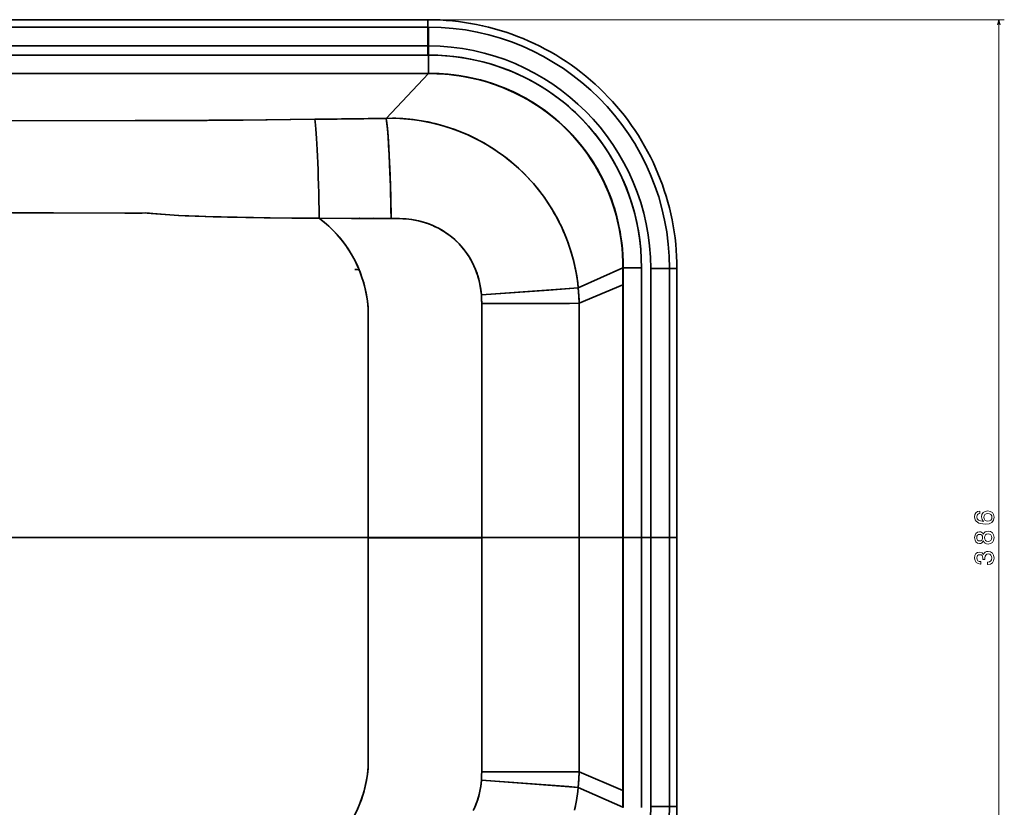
# Model space of a CAD drawing. Extents: x 242 to 1927, y 99 to 1406.
# Tile 5 of 11: x 703 to 1069, y 320 to 613. Entities that reach past the tile are written whole.
import ezdxf

# ---------------------------------------------------------------- set-up
doc = ezdxf.new("R2010")
doc.units = 0

msp = doc.modelspace()

# ---------------------------------------------------------------- linework, layer by layer
at = {"color": 7, "lineweight": 35}
for p, q in [((854.65, 613.35), (694.5, 613.35)), ((694.5, 613.35), (854.65, 613.35)), ((854.65, 610.59), (694.5, 610.59)), ((854.65, 610.59), (694.5, 610.59)), ((854.65, 603.6), (694.5, 603.6)), ((854.65, 603.6), (694.5, 603.59)), ((694.5, 600.17), (854.65, 600.17)), ((854.65, 600.17), (694.5, 600.17)), ((854.9, 593.35), (694.5, 593.35)), ((694.5, 593.35), (854.9, 593.35)), ((854.9, 593.29), (694.5, 593.29)), ((854.9, 593.29), (694.5, 593.29)), ((839.13, 576.6), (854.9, 593.29)), ((854.9, 593.29), (839.13, 576.6)), ((934.17, 520.94), (934.17, 420.5)), ((934.17, 420.5), (934.17, 520.94)), ((937.59, 520.65), (937.59, 420.5)), ((937.59, 420.5), (937.59, 520.65)), ((944.58, 420.5), (944.58, 520.65)), ((944.58, 420.5), (944.58, 520.65)), ((947.35, 520.65), (947.35, 420.5)), ((947.35, 520.65), (947.35, 420.5)), ((927.28, 420.5), (927.28, 514.65)), ((927.28, 420.5), (927.28, 514.65)), ((927.34, 420.5), (927.34, 514.65)), ((927.34, 420.5), (927.34, 514.65)), ((633.95, 420.5), (832.49, 420.51)), ((633.95, 420.5), (832.49, 420.5)), ((832.49, 420.5), (633.95, 420.5)), ((633.95, 420.5), (832.49, 420.48)), ((874.8, 420.52), (832.49, 420.52)), ((874.8, 420.48), (832.49, 420.48)), ((927.28, 420.5), (927.28, 326.35)), ((927.28, 420.5), (927.28, 326.35)), ((927.34, 420.5), (927.34, 326.35)), ((927.34, 420.5), (927.34, 326.35)), ((934.17, 420.5), (934.17, 320.06)), ((934.17, 420.5), (934.17, 320.06)), ((937.59, 420.5), (937.59, 320.35)), ((937.59, 320.35), (937.59, 420.5)), ((944.58, 420.5), (944.58, 320.35)), ((944.58, 320.35), (944.58, 420.5)), ((947.35, 420.5), (947.35, 320.35)), ((947.35, 320.35), (947.35, 420.5))]:
    msp.add_line(p, q, dxfattribs=at)
at = {"color": 7, "lineweight": 35, "ltscale": 0.069099}
for p, q in [((854.65, 613.35), (854.65, 610.59)), ((854.65, 613.35), (854.65, 610.59)), ((947.35, 520.65), (944.58, 520.65)), ((947.35, 320.35), (944.58, 320.35))]:
    msp.add_line(p, q, dxfattribs=at)
at = {"color": 7, "lineweight": 13}
for p, q in [((856.66, 613.35), (1069.18, 613.35)), ((1067.18, 227.65), (1067.18, 613.35))]:
    msp.add_line(p, q, dxfattribs=at)
at = {"color": 7, "lineweight": 35, "ltscale": 0.007796}
for p, q in [((854.65, 610.59), (854.96, 610.59)), ((854.96, 610.59), (854.65, 610.59))]:
    msp.add_line(p, q, dxfattribs=at)
at = {"color": 7, "lineweight": 35, "ltscale": 0.174834}
for p, q in [((854.65, 610.59), (854.65, 603.6)), ((854.65, 610.59), (854.65, 603.6)), ((944.58, 520.65), (937.59, 520.65)), ((944.58, 420.5), (937.59, 420.5)), ((944.58, 420.5), (937.59, 420.5)), ((937.59, 420.5), (944.58, 420.5)), ((944.58, 420.5), (937.59, 420.5)), ((944.58, 420.5), (937.59, 420.5)), ((937.59, 420.5), (944.58, 420.5)), ((944.58, 320.35), (937.59, 320.35))]:
    msp.add_line(p, q, dxfattribs=at)
at = {"color": 7, "lineweight": 35, "ltscale": 0.174833}
msp.add_line((854.96, 610.59), (854.94, 603.59), dxfattribs=at)
msp.add_line((854.96, 610.59), (854.94, 603.59), dxfattribs=at)
at = {"color": 7, "lineweight": 35, "ltscale": 0.00719}
for q in [(854.65, 603.6), (854.65, 603.59)]:
    msp.add_line((854.94, 603.59), q, dxfattribs=at)
at = {"color": 7, "lineweight": 35, "ltscale": 0.085612}
for p, q in [((854.65, 600.17), (854.65, 603.6)), ((854.65, 603.6), (854.65, 600.17)), ((934.17, 420.5), (937.59, 420.5)), ((937.59, 420.5), (934.17, 420.5)), ((934.17, 420.5), (937.59, 420.5)), ((937.59, 420.5), (934.17, 420.5)), ((937.59, 420.5), (934.17, 420.5)), ((937.59, 420.5), (934.17, 420.5))]:
    msp.add_line(p, q, dxfattribs=at)
at = {"color": 7, "lineweight": 35, "ltscale": 0.085596}
for p, q in [((854.94, 603.59), (854.94, 600.17)), ((854.94, 600.17), (854.94, 603.59))]:
    msp.add_line(p, q, dxfattribs=at)
at = {"color": 7, "lineweight": 35, "ltscale": 0.007191}
for p, q in [((854.65, 600.17), (854.94, 600.17)), ((854.94, 600.17), (854.65, 600.17))]:
    msp.add_line(p, q, dxfattribs=at)
at = {"color": 7, "lineweight": 35, "ltscale": 0.170602}
msp.add_line((854.94, 600.17), (854.94, 593.35), dxfattribs=at)
at = {"color": 7, "lineweight": 35, "ltscale": 0.170599}
msp.add_line((854.94, 593.35), (854.94, 600.17), dxfattribs=at)
at = {"color": 7, "lineweight": 35, "ltscale": 0.001473}
for p, q in [((854.9, 593.29), (854.9, 593.35)), ((854.9, 593.35), (854.9, 593.29))]:
    msp.add_line(p, q, dxfattribs=at)
at = {"color": 7, "lineweight": 35, "ltscale": 0.000972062}
for p, q in [((854.94, 593.35), (854.9, 593.35)), ((854.9, 593.35), (854.94, 593.35))]:
    msp.add_line(p, q, dxfattribs=at)
at = {"color": 7, "lineweight": 35, "ltscale": 0.001128}
msp.add_line((854.95, 593.29), (854.9, 593.29), dxfattribs=at)
at = {"color": 7, "lineweight": 35, "ltscale": 0.000564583}
msp.add_line((854.95, 593.29), (854.92, 593.29), dxfattribs=at)
at = {"color": 7, "lineweight": 35, "ltscale": 0.001504}
msp.add_line((854.94, 593.35), (854.95, 593.29), dxfattribs=at)
at = {"color": 7, "lineweight": 35, "ltscale": 0.001497}
msp.add_line((854.95, 593.29), (854.94, 593.35), dxfattribs=at)
at = {"color": 7, "lineweight": 35, "ltscale": 0.007962}
msp.add_line((829.48, 539.38), (829.16, 539.39), dxfattribs=at)
at = {"color": 7, "lineweight": 35, "ltscale": 0.008281}
msp.add_line((829.17, 539.39), (829.5, 539.38), dxfattribs=at)
at = {"color": 7, "lineweight": 35, "ltscale": 0.013509}
msp.add_line((834.47, 539.41), (835, 539.33), dxfattribs=at)
at = {"color": 7, "lineweight": 35, "ltscale": 0.01357}
msp.add_line((835.01, 539.33), (834.47, 539.41), dxfattribs=at)
at = {"color": 7, "lineweight": 35, "ltscale": 0.005871}
msp.add_line((836.28, 539.37), (836.51, 539.32), dxfattribs=at)
at = {"color": 7, "lineweight": 35, "ltscale": 0.006038}
msp.add_line((836.52, 539.32), (836.28, 539.37), dxfattribs=at)
at = {"color": 7, "lineweight": 35, "ltscale": 0.455301}
for p, q in [((927.28, 520.92), (910.65, 513.5)), ((927.28, 320.08), (910.65, 327.5))]:
    msp.add_line(p, q, dxfattribs=at)
at = {"color": 7, "lineweight": 35, "ltscale": 0.455312}
for p, q in [((910.65, 513.5), (927.28, 520.92)), ((910.65, 327.5), (927.28, 320.08))]:
    msp.add_line(p, q, dxfattribs=at)
at = {"color": 7, "lineweight": 35, "ltscale": 0.001772}
for p, q in [((927.28, 520.97), (927.34, 520.94)), ((927.34, 520.94), (927.28, 520.97))]:
    msp.add_line(p, q, dxfattribs=at)
at = {"color": 7, "lineweight": 35, "ltscale": 0.001255}
msp.add_line((927.28, 520.92), (927.28, 520.97), dxfattribs=at)
msp.add_line((927.28, 520.92), (927.28, 520.97), dxfattribs=at)
at = {"color": 7, "lineweight": 35, "ltscale": 0.001617}
for p, q in [((927.28, 520.92), (927.34, 520.91)), ((927.34, 520.91), (927.28, 520.92)), ((927.28, 320.08), (927.34, 320.09)), ((927.34, 320.09), (927.28, 320.08))]:
    msp.add_line(p, q, dxfattribs=at)
at = {"color": 7, "lineweight": 35, "ltscale": 0.156888}
for p, q in [((927.28, 514.65), (927.28, 520.92)), ((927.28, 514.65), (927.28, 520.92)), ((927.28, 320.08), (927.28, 326.35)), ((927.28, 326.35), (927.28, 320.08))]:
    msp.add_line(p, q, dxfattribs=at)
at = {"color": 7, "lineweight": 35, "ltscale": 0.170569}
msp.add_line((927.34, 520.94), (934.17, 520.94), dxfattribs=at)
at = {"color": 7, "lineweight": 35, "ltscale": 0.00085768}
for p, q in [((927.34, 520.91), (927.34, 520.94)), ((927.34, 520.94), (927.34, 520.91)), ((927.34, 320.09), (927.34, 320.06)), ((927.34, 320.09), (927.34, 320.06))]:
    msp.add_line(p, q, dxfattribs=at)
at = {"color": 7, "lineweight": 35, "ltscale": 0.17058}
msp.add_line((934.17, 520.94), (927.34, 520.94), dxfattribs=at)
at = {"color": 7, "lineweight": 35, "ltscale": 0.156461}
for p, q in [((927.34, 514.65), (927.34, 520.91)), ((927.34, 520.91), (927.34, 514.65)), ((927.34, 326.35), (927.34, 320.09)), ((927.34, 326.35), (927.34, 320.09))]:
    msp.add_line(p, q, dxfattribs=at)
at = {"color": 7, "lineweight": 35, "ltscale": 0.174829}
for p, q in [((937.59, 520.65), (944.58, 520.65)), ((944.58, 320.35), (937.59, 320.35))]:
    msp.add_line(p, q, dxfattribs=at)
at = {"color": 7, "lineweight": 35, "ltscale": 0.069098}
for p, q in [((947.35, 520.65), (944.58, 520.65)), ((947.35, 420.5), (944.58, 420.5)), ((947.35, 420.5), (944.58, 420.5)), ((944.58, 420.5), (947.35, 420.5)), ((947.35, 420.5), (944.58, 420.5)), ((947.35, 420.5), (944.58, 420.5)), ((947.35, 420.5), (944.58, 420.5)), ((947.35, 320.35), (944.58, 320.35))]:
    msp.add_line(p, q, dxfattribs=at)
at = {"color": 7, "lineweight": 35, "ltscale": 0.443413}
for p, q in [((927.28, 514.65), (910.95, 507.74)), ((910.95, 507.74), (927.28, 514.65)), ((927.28, 326.35), (910.95, 333.26)), ((910.95, 333.26), (927.28, 326.35))]:
    msp.add_line(p, q, dxfattribs=at)
at = {"color": 7, "lineweight": 35, "ltscale": 0.001468}
for p, q in [((927.28, 514.65), (927.34, 514.65)), ((927.28, 514.65), (927.34, 514.65)), ((927.28, 420.5), (927.34, 420.5)), ((927.28, 420.5), (927.34, 420.5)), ((927.28, 420.5), (927.34, 420.5)), ((927.34, 420.5), (927.28, 420.5)), ((927.28, 326.35), (927.34, 326.35)), ((927.28, 326.35), (927.34, 326.35))]:
    msp.add_line(p, q, dxfattribs=at)
at = {"color": 7, "lineweight": 35, "ltscale": 0.073594}
msp.add_line((862.9, 420.5), (859.95, 420.52), dxfattribs=at)
at = {"color": 7, "lineweight": 35, "ltscale": 0.073496}
msp.add_line((859.96, 420.48), (862.9, 420.5), dxfattribs=at)
at = {"color": 7, "lineweight": 35, "ltscale": 0.019778}
msp.add_line((862.9, 420.5), (863.69, 420.5), dxfattribs=at)
msp.add_line((862.9, 420.5), (863.69, 420.5), dxfattribs=at)
msp.add_line((862.9, 420.5), (863.69, 420.5), dxfattribs=at)
msp.add_line((862.9, 420.5), (863.69, 420.5), dxfattribs=at)
at = {"color": 7, "lineweight": 35, "ltscale": 0.019779}
for p, q in [((863.69, 420.5), (862.9, 420.5)), ((862.9, 420.5), (863.69, 420.5))]:
    msp.add_line(p, q, dxfattribs=at)
at = {"color": 7, "lineweight": 35, "ltscale": 0.000370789}
msp.add_line((863.69, 420.5), (863.69, 420.52), dxfattribs=at)
at = {"color": 7, "lineweight": 35, "ltscale": 0.000369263}
msp.add_line((863.69, 420.52), (863.69, 420.5), dxfattribs=at)
at = {"color": 7, "lineweight": 35, "ltscale": 0.199713}
for p, q in [((871.68, 420.5), (863.69, 420.5)), ((871.68, 420.5), (863.69, 420.5)), ((871.68, 420.5), (863.69, 420.5)), ((863.69, 420.5), (871.68, 420.5)), ((871.68, 420.5), (863.69, 420.5)), ((871.68, 420.5), (863.69, 420.5))]:
    msp.add_line(p, q, dxfattribs=at)
at = {"color": 7, "lineweight": 35, "ltscale": 5.87463e-05}
msp.add_line((863.69, 420.5), (863.69, 420.5), dxfattribs=at)
msp.add_line((863.69, 420.5), (863.69, 420.5), dxfattribs=at)
msp.add_line((863.69, 420.5), (863.69, 420.5), dxfattribs=at)
msp.add_line((863.69, 420.5), (863.69, 420.5), dxfattribs=at)
at = {"color": 7, "lineweight": 35, "ltscale": 0.0003685}
msp.add_line((863.69, 420.48), (863.69, 420.5), dxfattribs=at)
at = {"color": 7, "lineweight": 35, "ltscale": 0.000370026}
msp.add_line((863.69, 420.48), (863.69, 420.5), dxfattribs=at)
at = {"color": 7, "lineweight": 35, "ltscale": 0.000366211}
for p, q in [((871.68, 420.5), (871.68, 420.52)), ((871.68, 420.52), (871.68, 420.5)), ((871.76, 420.52), (871.76, 420.5)), ((871.76, 420.5), (871.76, 420.52))]:
    msp.add_line(p, q, dxfattribs=at)
at = {"color": 7, "lineweight": 35, "ltscale": 0.002119}
for p, q in [((871.68, 420.5), (871.76, 420.5)), ((871.68, 420.5), (871.76, 420.5)), ((871.68, 420.5), (871.76, 420.5)), ((871.76, 420.5), (871.68, 420.5)), ((871.68, 420.5), (871.76, 420.5)), ((871.68, 420.5), (871.76, 420.5))]:
    msp.add_line(p, q, dxfattribs=at)
at = {"color": 7, "lineweight": 35, "ltscale": 5.34058e-05}
for p, q in [((871.68, 420.5), (871.68, 420.5)), ((871.68, 420.5), (871.68, 420.5)), ((871.68, 420.5), (871.68, 420.5)), ((871.68, 420.5), (871.68, 420.5)), ((871.76, 420.5), (871.76, 420.5)), ((871.76, 420.5), (871.76, 420.5)), ((871.76, 420.5), (871.76, 420.5)), ((871.76, 420.5), (871.76, 420.5)), ((872.16, 420.5), (872.16, 420.5)), ((872.16, 420.5), (872.16, 420.5)), ((872.16, 420.5), (872.16, 420.5)), ((872.16, 420.5), (872.16, 420.5)), ((872.95, 420.5), (872.95, 420.5)), ((872.95, 420.5), (872.95, 420.5)), ((872.95, 420.5), (872.95, 420.5)), ((872.95, 420.5), (872.95, 420.5)), ((873.42, 420.5), (873.42, 420.5)), ((873.42, 420.5), (873.42, 420.5)), ((873.42, 420.5), (873.42, 420.5)), ((873.42, 420.5), (873.42, 420.5)), ((873.92, 420.5), (873.92, 420.5)), ((873.92, 420.5), (873.92, 420.5)), ((873.92, 420.5), (873.92, 420.5)), ((873.92, 420.5), (873.92, 420.5)), ((874.17, 420.5), (874.17, 420.5)), ((874.17, 420.5), (874.17, 420.5)), ((874.17, 420.5), (874.17, 420.5)), ((874.17, 420.5), (874.17, 420.5)), ((877.48, 420.5), (877.48, 420.5)), ((877.48, 420.5), (877.48, 420.5)), ((877.48, 420.5), (877.48, 420.5)), ((877.48, 420.5), (877.48, 420.5)), ((880.85, 420.5), (880.85, 420.5)), ((880.85, 420.5), (880.85, 420.5)), ((880.85, 420.5), (880.85, 420.5)), ((880.85, 420.5), (880.85, 420.5)), ((881.1, 420.5), (881.1, 420.5)), ((881.1, 420.5), (881.1, 420.5)), ((881.1, 420.5), (881.1, 420.5)), ((881.1, 420.5), (881.1, 420.5)), ((884.47, 420.5), (884.47, 420.5)), ((884.47, 420.5), (884.47, 420.5)), ((884.47, 420.5), (884.47, 420.5)), ((884.47, 420.5), (884.47, 420.5)), ((896.76, 420.5), (896.76, 420.5)), ((896.76, 420.5), (896.76, 420.5)), ((896.76, 420.5), (896.76, 420.5)), ((896.76, 420.5), (896.76, 420.5)), ((900.21, 420.5), (900.21, 420.5)), ((900.21, 420.5), (900.21, 420.5)), ((900.21, 420.5), (900.21, 420.5)), ((900.21, 420.5), (900.21, 420.5)), ((900.25, 420.5), (900.25, 420.5)), ((900.25, 420.5), (900.25, 420.5)), ((900.25, 420.5), (900.25, 420.5)), ((900.25, 420.5), (900.25, 420.5)), ((903.69, 420.5), (903.69, 420.5)), ((903.69, 420.5), (903.69, 420.5)), ((903.69, 420.5), (903.69, 420.5)), ((903.69, 420.5), (903.69, 420.5)), ((907.55, 420.5), (907.55, 420.5)), ((907.55, 420.5), (907.55, 420.5)), ((907.56, 420.5), (907.56, 420.5)), ((907.56, 420.5), (907.56, 420.5)), ((910.49, 420.5), (910.49, 420.5)), ((910.49, 420.5), (910.49, 420.5)), ((934.17, 420.5), (934.17, 420.5)), ((934.17, 420.5), (934.17, 420.5)), ((934.17, 420.5), (934.17, 420.5)), ((934.17, 420.5), (934.17, 420.5)), ((937.59, 420.5), (937.59, 420.5)), ((937.59, 420.5), (937.59, 420.5)), ((937.59, 420.5), (937.59, 420.5)), ((937.59, 420.5), (937.59, 420.5)), ((944.58, 420.5), (944.58, 420.5)), ((944.58, 420.5), (944.58, 420.5)), ((944.58, 420.5), (944.58, 420.5)), ((944.58, 420.5), (944.58, 420.5)), ((947.35, 420.5), (947.35, 420.5)), ((947.35, 420.5), (947.35, 420.5)), ((947.35, 420.5), (947.35, 420.5)), ((947.35, 420.5), (947.35, 420.5))]:
    msp.add_line(p, q, dxfattribs=at)
at = {"color": 7, "lineweight": 35, "ltscale": 0.000364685}
for p, q in [((871.68, 420.5), (871.68, 420.48)), ((871.68, 420.48), (871.68, 420.5)), ((871.76, 420.48), (871.76, 420.5)), ((871.76, 420.5), (871.76, 420.48)), ((872.16, 420.5), (872.16, 420.48)), ((872.16, 420.48), (872.16, 420.5))]:
    msp.add_line(p, q, dxfattribs=at)
at = {"color": 7, "lineweight": 35, "ltscale": 0.009862}
for p, q in [((871.76, 420.5), (872.16, 420.5)), ((871.76, 420.5), (872.16, 420.5)), ((871.76, 420.5), (872.16, 420.5)), ((872.16, 420.5), (871.76, 420.5)), ((871.76, 420.5), (872.16, 420.5)), ((872.16, 420.5), (871.76, 420.5))]:
    msp.add_line(p, q, dxfattribs=at)
at = {"color": 7, "lineweight": 35, "ltscale": 0.000366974}
for p, q in [((872.16, 420.52), (872.16, 420.5)), ((872.16, 420.5), (872.16, 420.52)), ((872.95, 420.5), (872.95, 420.52)), ((872.95, 420.52), (872.95, 420.5)), ((873.42, 420.5), (873.42, 420.52)), ((873.42, 420.52), (873.42, 420.5)), ((873.92, 420.5), (873.92, 420.52)), ((873.92, 420.52), (873.92, 420.5)), ((874.17, 420.5), (874.17, 420.52)), ((874.17, 420.52), (874.17, 420.5))]:
    msp.add_line(p, q, dxfattribs=at)
at = {"color": 7, "lineweight": 35, "ltscale": 0.019768}
for p, q in [((872.16, 420.5), (872.95, 420.5)), ((872.16, 420.5), (872.95, 420.5)), ((872.95, 420.5), (872.16, 420.5)), ((872.16, 420.5), (872.95, 420.5)), ((872.95, 420.5), (872.16, 420.5)), ((872.16, 420.5), (872.95, 420.5))]:
    msp.add_line(p, q, dxfattribs=at)
at = {"color": 7, "lineweight": 35, "ltscale": 0.011786}
for p, q in [((872.95, 420.5), (873.42, 420.5)), ((872.95, 420.5), (873.42, 420.5)), ((872.95, 420.5), (873.42, 420.5)), ((872.95, 420.5), (873.42, 420.5)), ((872.95, 420.5), (873.42, 420.5)), ((873.42, 420.5), (872.95, 420.5))]:
    msp.add_line(p, q, dxfattribs=at)
at = {"color": 7, "lineweight": 35, "ltscale": 0.000365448}
for p, q in [((872.95, 420.48), (872.95, 420.5)), ((872.95, 420.5), (872.95, 420.48)), ((873.42, 420.5), (873.42, 420.48)), ((873.42, 420.48), (873.42, 420.5)), ((873.92, 420.48), (873.92, 420.5)), ((873.92, 420.5), (873.92, 420.48)), ((874.17, 420.5), (874.17, 420.48)), ((874.17, 420.48), (874.17, 420.5))]:
    msp.add_line(p, q, dxfattribs=at)
at = {"color": 7, "lineweight": 35, "ltscale": 0.012396}
for p, q in [((873.42, 420.5), (873.92, 420.5)), ((873.42, 420.5), (873.92, 420.5)), ((873.42, 420.5), (873.92, 420.5)), ((873.42, 420.5), (873.92, 420.5)), ((873.92, 420.5), (873.42, 420.5)), ((873.42, 420.5), (873.92, 420.5))]:
    msp.add_line(p, q, dxfattribs=at)
at = {"color": 7, "lineweight": 35, "ltscale": 0.006358}
for p, q in [((873.92, 420.5), (874.17, 420.5)), ((873.92, 420.5), (874.17, 420.5)), ((873.92, 420.5), (874.17, 420.5)), ((873.92, 420.5), (874.17, 420.5)), ((873.92, 420.5), (874.17, 420.5)), ((874.17, 420.5), (873.92, 420.5))]:
    msp.add_line(p, q, dxfattribs=at)
at = {"color": 7, "lineweight": 35, "ltscale": 0.082796}
msp.add_line((874.17, 420.5), (877.48, 420.5), dxfattribs=at)
msp.add_line((874.17, 420.5), (877.48, 420.5), dxfattribs=at)
msp.add_line((874.17, 420.5), (877.48, 420.5), dxfattribs=at)
msp.add_line((874.17, 420.5), (877.48, 420.5), dxfattribs=at)
msp.add_line((874.17, 420.5), (877.48, 420.5), dxfattribs=at)
msp.add_line((874.17, 420.5), (877.48, 420.5), dxfattribs=at)
at = {"color": 7, "lineweight": 35, "ltscale": 0.000347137}
for p, q in [((877.48, 420.5), (877.48, 420.52)), ((877.48, 420.52), (877.48, 420.5))]:
    msp.add_line(p, q, dxfattribs=at)
at = {"color": 7, "lineweight": 35, "ltscale": 0.0843}
for p, q in [((877.48, 420.5), (880.85, 420.5)), ((877.48, 420.5), (880.85, 420.5)), ((877.48, 420.5), (880.85, 420.5)), ((880.85, 420.5), (877.48, 420.5)), ((877.48, 420.5), (880.85, 420.5)), ((880.85, 420.5), (877.48, 420.5)), ((881.1, 420.5), (884.47, 420.5)), ((881.1, 420.5), (884.47, 420.5)), ((881.1, 420.5), (884.47, 420.5)), ((884.47, 420.5), (881.1, 420.5)), ((881.1, 420.5), (884.47, 420.5)), ((884.47, 420.5), (881.1, 420.5))]:
    msp.add_line(p, q, dxfattribs=at)
at = {"color": 7, "lineweight": 35, "ltscale": 0.000345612}
for p, q in [((877.48, 420.48), (877.48, 420.5)), ((877.48, 420.5), (877.48, 420.48))]:
    msp.add_line(p, q, dxfattribs=at)
at = {"color": 7, "lineweight": 35, "ltscale": 0.000320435}
for p, q in [((880.85, 420.5), (880.85, 420.51)), ((880.85, 420.51), (880.85, 420.5))]:
    msp.add_line(p, q, dxfattribs=at)
at = {"color": 7, "lineweight": 35, "ltscale": 0.006084}
for p, q in [((880.85, 420.5), (881.1, 420.5)), ((880.85, 420.5), (881.1, 420.5)), ((880.85, 420.5), (881.1, 420.5)), ((880.85, 420.5), (881.1, 420.5)), ((881.1, 420.5), (880.85, 420.5)), ((880.85, 420.5), (881.1, 420.5))]:
    msp.add_line(p, q, dxfattribs=at)
at = {"color": 7, "lineweight": 35, "ltscale": 0.000318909}
for p, q in [((880.85, 420.5), (880.85, 420.49)), ((880.85, 420.49), (880.85, 420.5))]:
    msp.add_line(p, q, dxfattribs=at)
at = {"color": 7, "lineweight": 35, "ltscale": 0.000318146}
for p, q in [((881.1, 420.5), (881.1, 420.51)), ((881.1, 420.51), (881.1, 420.5))]:
    msp.add_line(p, q, dxfattribs=at)
at = {"color": 7, "lineweight": 35, "ltscale": 0.00031662}
for p, q in [((881.1, 420.49), (881.1, 420.5)), ((881.1, 420.5), (881.1, 420.49))]:
    msp.add_line(p, q, dxfattribs=at)
at = {"color": 7, "lineweight": 35, "ltscale": 0.000289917}
for p, q in [((884.47, 420.5), (884.47, 420.51)), ((884.47, 420.51), (884.47, 420.5))]:
    msp.add_line(p, q, dxfattribs=at)
at = {"color": 7, "lineweight": 35, "ltscale": 0.307312}
msp.add_line((884.47, 420.5), (896.76, 420.5), dxfattribs=at)
msp.add_line((884.47, 420.5), (896.76, 420.5), dxfattribs=at)
msp.add_line((884.47, 420.5), (896.76, 420.5), dxfattribs=at)
msp.add_line((884.47, 420.5), (896.76, 420.5), dxfattribs=at)
msp.add_line((884.47, 420.5), (896.76, 420.5), dxfattribs=at)
msp.add_line((884.47, 420.5), (896.76, 420.5), dxfattribs=at)
at = {"color": 7, "lineweight": 35, "ltscale": 0.000288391}
for p, q in [((884.47, 420.5), (884.47, 420.49)), ((884.47, 420.49), (884.47, 420.5))]:
    msp.add_line(p, q, dxfattribs=at)
at = {"color": 7, "lineweight": 35, "ltscale": 0.086133}
for p, q in [((896.76, 420.5), (900.21, 420.5)), ((896.76, 420.5), (900.21, 420.5)), ((896.76, 420.5), (900.21, 420.5)), ((900.21, 420.5), (896.76, 420.5)), ((896.76, 420.5), (900.21, 420.5)), ((900.21, 420.5), (896.76, 420.5))]:
    msp.add_line(p, q, dxfattribs=at)
at = {"color": 7, "lineweight": 35, "ltscale": 0.001036}
for p, q in [((900.21, 420.5), (900.25, 420.5)), ((900.21, 420.5), (900.25, 420.5)), ((900.21, 420.5), (900.25, 420.5)), ((900.21, 420.5), (900.25, 420.5)), ((900.25, 420.5), (900.21, 420.5)), ((900.21, 420.5), (900.25, 420.5))]:
    msp.add_line(p, q, dxfattribs=at)
at = {"color": 7, "lineweight": 35, "ltscale": 0.086131}
for p, q in [((900.25, 420.5), (903.69, 420.5)), ((900.25, 420.5), (903.69, 420.5)), ((900.25, 420.5), (903.69, 420.5)), ((903.69, 420.5), (900.25, 420.5)), ((900.25, 420.5), (903.69, 420.5)), ((903.69, 420.5), (900.25, 420.5))]:
    msp.add_line(p, q, dxfattribs=at)
at = {"color": 7, "lineweight": 35, "ltscale": 0.096521}
for p, q in [((903.69, 420.5), (907.55, 420.5)), ((903.69, 420.5), (907.55, 420.5)), ((903.69, 420.5), (907.55, 420.5)), ((903.69, 420.5), (907.55, 420.5)), ((907.55, 420.5), (903.69, 420.5)), ((903.69, 420.5), (907.55, 420.5))]:
    msp.add_line(p, q, dxfattribs=at)
at = {"color": 7, "lineweight": 35, "ltscale": 0.023975}
msp.add_line((908.51, 420.5), (907.56, 420.5), dxfattribs=at)
at = {"color": 7, "lineweight": 35, "ltscale": 0.073358}
for p, q in [((907.56, 420.5), (910.49, 420.5)), ((910.49, 420.5), (907.56, 420.5))]:
    msp.add_line(p, q, dxfattribs=at)
at = {"color": 7, "lineweight": 35, "ltscale": 0.027208}
msp.add_line((908.64, 420.5), (907.56, 420.5), dxfattribs=at)
at = {"color": 7, "lineweight": 35, "ltscale": 0.023944}
msp.add_line((908.51, 420.5), (907.56, 420.5), dxfattribs=at)
at = {"color": 7, "lineweight": 35, "ltscale": 0.027209}
msp.add_line((908.64, 420.5), (907.56, 420.5), dxfattribs=at)
at = {"color": 7, "lineweight": 35, "ltscale": 0.079807}
for p, q in [((910.96, 420.5), (907.77, 420.5)), ((907.77, 420.5), (910.96, 420.5)), ((907.77, 420.5), (910.96, 420.5)), ((910.96, 420.5), (907.77, 420.5)), ((907.77, 420.5), (910.96, 420.5)), ((910.96, 420.5), (907.77, 420.5))]:
    msp.add_line(p, q, dxfattribs=at)
at = {"color": 7, "lineweight": 35, "ltscale": 0.00042572}
msp.add_line((910.49, 420.5), (910.47, 420.5), dxfattribs=at)
at = {"color": 7, "lineweight": 35, "ltscale": 0.011859}
for p, q in [((910.49, 420.5), (910.96, 420.5)), ((910.96, 420.5), (910.49, 420.5)), ((910.96, 420.5), (910.49, 420.5))]:
    msp.add_line(p, q, dxfattribs=at)
at = {"color": 7, "lineweight": 35, "ltscale": 0.011853}
msp.add_line((910.96, 420.5), (910.49, 420.5), dxfattribs=at)
at = {"color": 7, "lineweight": 35, "ltscale": 0.407935}
for p, q in [((927.28, 420.5), (910.96, 420.5)), ((910.96, 420.5), (927.28, 420.5)), ((910.96, 420.5), (927.28, 420.5)), ((927.28, 420.5), (910.96, 420.5)), ((927.28, 420.5), (910.96, 420.5)), ((927.28, 420.5), (910.96, 420.5))]:
    msp.add_line(p, q, dxfattribs=at)
at = {"color": 7, "lineweight": 35, "ltscale": 5.49316e-05}
msp.add_line((910.96, 420.5), (910.96, 420.5), dxfattribs=at)
msp.add_line((910.96, 420.5), (910.96, 420.5), dxfattribs=at)
msp.add_line((910.96, 420.5), (910.96, 420.5), dxfattribs=at)
msp.add_line((910.96, 420.5), (910.96, 420.5), dxfattribs=at)
at = {"color": 7, "lineweight": 35, "ltscale": 0.003046}
msp.add_line((927.28, 420.5), (927.16, 420.5), dxfattribs=at)
at = {"color": 7, "lineweight": 35, "ltscale": 0.003082}
msp.add_line((927.28, 420.5), (927.16, 420.5), dxfattribs=at)
at = {"color": 7, "lineweight": 35, "ltscale": 6.94275e-05}
msp.add_line((927.28, 420.5), (927.28, 420.5), dxfattribs=at)
msp.add_line((927.28, 420.5), (927.28, 420.5), dxfattribs=at)
msp.add_line((927.28, 420.5), (927.28, 420.5), dxfattribs=at)
msp.add_line((927.28, 420.5), (927.28, 420.5), dxfattribs=at)
at = {"color": 7, "lineweight": 35, "ltscale": 0.001469}
msp.add_line((927.28, 420.5), (927.34, 420.5), dxfattribs=at)
msp.add_line((927.28, 420.5), (927.34, 420.5), dxfattribs=at)
at = {"color": 7, "lineweight": 35, "ltscale": 0.001299}
msp.add_line((927.34, 420.5), (927.39, 420.5), dxfattribs=at)
at = {"color": 7, "lineweight": 35, "ltscale": 0.170627}
for p, q in [((927.34, 420.5), (934.17, 420.5)), ((927.34, 420.5), (934.17, 420.5)), ((927.34, 420.5), (934.17, 420.5)), ((934.17, 420.5), (927.34, 420.5))]:
    msp.add_line(p, q, dxfattribs=at)
at = {"color": 7, "lineweight": 35, "ltscale": 7.01904e-05}
msp.add_line((927.34, 420.5), (927.34, 420.5), dxfattribs=at)
msp.add_line((927.34, 420.5), (927.34, 420.5), dxfattribs=at)
msp.add_line((927.34, 420.5), (927.34, 420.5), dxfattribs=at)
msp.add_line((927.34, 420.5), (927.34, 420.5), dxfattribs=at)
at = {"color": 7, "lineweight": 35, "ltscale": 0.170625}
msp.add_line((927.34, 420.5), (934.17, 420.5), dxfattribs=at)
msp.add_line((927.34, 420.5), (934.17, 420.5), dxfattribs=at)
at = {"color": 7, "lineweight": 35, "ltscale": 0.001385}
msp.add_line((927.39, 420.5), (927.34, 420.5), dxfattribs=at)
at = {"color": 7, "lineweight": 35, "ltscale": 0.026611}
msp.add_line((934.17, 420.5), (933.1, 420.5), dxfattribs=at)
at = {"color": 7, "lineweight": 35, "ltscale": 0.005099}
msp.add_line((933.96, 420.5), (934.17, 420.5), dxfattribs=at)
at = {"color": 7, "lineweight": 35, "ltscale": 0.04077}
msp.add_line((935.8, 420.5), (934.17, 420.5), dxfattribs=at)
at = {"color": 7, "lineweight": 35, "ltscale": 0.023149}
msp.add_line((934.17, 420.5), (935.09, 420.5), dxfattribs=at)
at = {"color": 7, "lineweight": 35, "ltscale": 0.041068}
msp.add_line((937.59, 420.5), (935.95, 420.5), dxfattribs=at)
at = {"color": 7, "lineweight": 35, "ltscale": 0.013164}
msp.add_line((937.06, 420.5), (937.59, 420.5), dxfattribs=at)
at = {"color": 7, "lineweight": 35, "ltscale": 0.014981}
msp.add_line((938.19, 420.5), (937.59, 420.5), dxfattribs=at)
at = {"color": 7, "lineweight": 35, "ltscale": 0.005519}
msp.add_line((937.59, 420.5), (937.81, 420.5), dxfattribs=at)
at = {"color": 7, "lineweight": 35, "ltscale": 0.001476}
msp.add_line((944.58, 420.5), (944.52, 420.5), dxfattribs=at)
at = {"color": 7, "lineweight": 35, "ltscale": 0.000942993}
msp.add_line((944.58, 420.5), (944.55, 420.5), dxfattribs=at)
at = {"color": 7, "lineweight": 35, "ltscale": 0.000695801}
msp.add_line((944.56, 420.5), (944.58, 420.5), dxfattribs=at)
at = {"color": 7, "lineweight": 13}
msp.add_lwpolyline([(1067.69, 611.42), (1067.18, 613.35), (1066.66, 611.42)], dxfattribs=at)
at = {"color": 7, "lineweight": 35}
for points in [[(854.94, 600.17), (858.33, 600.1), (861.71, 599.89), (865.08, 599.54), (868.44, 599.05), (871.77, 598.42), (875.08, 597.65), (878.34, 596.74), (881.57, 595.7), (884.75, 594.51), (887.87, 593.19), (890.94, 591.74), (893.89, 590.18), (896.78, 588.5), (899.59, 586.7), (902.31, 584.78), (904.96, 582.74), (907.51, 580.59), (909.97, 578.33), (912.33, 575.97), (914.59, 573.51), (916.74, 570.96), (918.78, 568.31), (920.71, 565.56), (922.53, 562.73), (924.22, 559.82), (925.79, 556.84), (927.22, 553.8), (928.53, 550.7), (929.7, 547.55), (930.74, 544.35), (931.64, 541.1), (932.41, 537.83), (933.03, 534.52), (933.53, 531.15), (933.88, 527.76), (934.1, 524.35), (934.17, 520.94)], [(934.17, 520.94), (934.09, 524.41), (933.87, 527.87), (933.51, 531.32), (933, 534.75), (932.34, 538.15), (931.53, 541.52), (930.58, 544.86), (929.49, 548.15), (928.25, 551.39), (926.87, 554.58), (925.35, 557.7), (923.67, 560.79), (921.85, 563.81), (919.9, 566.74), (917.82, 569.59), (916.73, 570.97), (915.61, 572.33), (914.46, 573.66), (913.28, 574.97), (912.06, 576.25), (910.82, 577.51), (909.56, 578.73), (908.26, 579.92), (906.94, 581.09), (905.59, 582.22), (903.2, 584.11), (900.74, 585.91), (898.21, 587.61), (895.61, 589.2), (892.95, 590.7), (890.24, 592.08), (887.48, 593.37), (885.85, 594.07), (884.2, 594.73), (880.85, 595.94), (877.46, 597), (874.03, 597.91), (870.56, 598.67), (867.46, 599.21), (864.34, 599.63), (861.22, 599.93), (858.08, 600.11), (854.94, 600.17)], [(854.94, 593.35), (855.38, 593.35), (857.78, 593.3), (860.18, 593.19), (861.93, 593.05), (865.08, 592.7), (868.22, 592.22), (871.34, 591.6), (874.07, 590.94), (876.76, 590.18), (878.74, 589.55), (880.7, 588.86), (881.99, 588.37), (884.35, 587.41), (886.23, 586.57), (888.25, 585.59), (890.24, 584.55), (892.64, 583.18), (894.17, 582.24), (895.67, 581.27), (898.41, 579.36), (900.98, 577.38), (901.72, 576.76), (903.71, 575.04), (905.72, 573.16), (907.1, 571.78), (908.44, 570.37), (910.26, 568.32), (911.99, 566.2), (913.65, 564.01), (915.39, 561.5), (915.95, 560.64), (917.62, 557.89), (919.17, 555.08), (920.58, 552.19), (921.43, 550.3), (922.21, 548.39), (922.95, 546.46), (923.63, 544.49), (924.26, 542.5), (924.83, 540.49), (925.17, 539.14), (925.79, 536.43), (926.19, 534.38), (926.52, 532.33), (926.8, 530.26), (927.04, 528.05), (927.21, 525.82), (927.32, 523.24), (927.34, 522.1), (927.34, 520.94)], [(927.34, 520.94), (927.33, 522.64), (927.21, 525.71), (926.97, 528.74), (926.61, 531.75), (926.12, 534.75), (925.51, 537.72), (924.96, 539.97), (924.07, 543.12), (923.31, 545.43), (922.16, 548.52), (921.12, 551.01), (919.74, 553.95), (918.88, 555.63), (917.27, 558.49), (916.12, 560.36), (915.39, 561.5), (913.84, 563.75), (912.2, 565.93), (910.2, 568.39), (908.51, 570.29), (906.77, 572.13), (904.39, 574.42), (902.13, 576.42), (900.61, 577.67), (898.31, 579.43), (896.6, 580.65), (894.19, 582.23), (892.73, 583.13), (891.09, 584.08), (889.38, 585.01), (886.43, 586.47), (884.76, 587.23), (883.08, 587.94), (880.27, 589.02), (877.52, 589.95), (876.01, 590.41), (874.2, 590.91), (871.87, 591.48), (869.08, 592.06), (866.25, 592.54), (864.27, 592.81), (862.28, 593.02), (858.89, 593.26), (856.36, 593.34), (854.94, 593.35)], [(927.28, 520.97), (927.28, 522), (927.21, 524.48), (927.18, 525.2), (926.96, 528.19), (926.62, 531.17), (926.16, 534.12), (925.59, 537.07), (924.82, 540.24), (923.92, 543.37), (922.87, 546.46), (921.7, 549.48), (920.39, 552.44), (918.94, 555.35), (917.39, 558.15), (915.7, 560.88), (913.9, 563.53), (911.99, 566.09), (909.96, 568.55), (907.82, 570.92), (905.57, 573.2), (903.22, 575.38), (900.78, 577.44), (898.62, 579.11), (896.4, 580.69), (894.12, 582.19), (891.36, 583.84), (888.54, 585.37), (885.64, 586.76), (883.53, 587.68), (881.39, 588.53), (879.22, 589.31), (876.58, 590.16), (873.9, 590.91), (871.2, 591.56), (868.48, 592.11), (865.7, 592.55), (862.91, 592.89), (860.11, 593.13), (858, 593.24), (855.08, 593.29), (854.95, 593.29)], [(927.28, 520.97), (927.29, 521.65), (927.26, 523.01), (927.14, 525.88), (926.96, 528.22), (926.7, 530.56), (926.37, 532.88), (925.88, 535.64), (925.29, 538.37), (924.6, 541.07), (923.8, 543.74), (922.89, 546.39), (921.9, 548.98), (920.8, 551.53), (919.61, 554.04), (918.32, 556.5), (916.95, 558.88), (915.49, 561.21), (913.93, 563.48), (912.29, 565.7), (910.57, 567.83), (908.78, 569.89), (906.9, 571.89), (904.94, 573.81), (902.92, 575.64), (900.82, 577.4), (898.66, 579.08), (896.43, 580.67), (894.14, 582.18), (891.8, 583.59), (889.39, 584.92), (886.94, 586.15), (884.44, 587.29), (881.89, 588.34), (879.06, 589.37), (876.18, 590.28), (873.27, 591.08), (870.33, 591.75), (867.36, 592.3), (864.37, 592.73), (862.64, 592.92), (860.92, 593.07), (859.14, 593.18), (857.36, 593.26), (855.12, 593.29), (854.95, 593.29)], [(594.5, 575.66), (670.98, 575.71), (745.76, 575.77), (773.18, 575.88), (785.98, 575.99), (812.59, 576.27)], [(594.5, 575.66), (671.06, 575.71), (745.84, 575.77), (772.53, 575.87), (785.24, 575.98), (812.59, 576.27)], [(839.13, 576.6), (841.61, 576.64), (842.74, 576.63), (845.38, 576.5), (848, 576.28), (849.7, 576.08), (851.4, 575.84), (854.6, 575.26), (857.47, 574.62), (860.3, 573.87), (863.08, 572.99), (865.82, 572.01), (867.72, 571.26), (869.58, 570.45), (872.05, 569.28), (874.47, 568.02), (876.82, 566.68), (879.13, 565.23), (881.38, 563.71), (883.56, 562.1), (885.69, 560.4), (887.75, 558.62), (889.74, 556.76), (891.66, 554.82), (893.51, 552.8), (895.29, 550.7), (896.69, 548.91), (898.04, 547.08), (899.33, 545.2), (900.79, 542.89), (902.17, 540.53), (903.45, 538.12), (904.34, 536.29), (905.05, 534.74), (905.72, 533.15), (906.82, 530.32), (907.15, 529.37), (908, 526.76), (908.73, 524.16), (909.37, 521.51), (909.98, 518.41), (910.44, 515.35), (910.65, 513.5)], [(910.65, 513.5), (910.47, 515.06), (910.06, 517.94), (909.58, 520.5), (908.94, 523.33), (908.15, 526.24), (907.26, 529.07), (906.6, 530.92), (905.87, 532.8), (904.85, 535.19), (903.52, 537.97), (902.73, 539.51), (901.85, 541.09), (900.94, 542.65), (899.19, 545.41), (897.64, 547.64), (895.83, 550.02), (893.94, 552.31), (892.67, 553.73), (890.57, 555.94), (888.37, 558.06), (885.97, 560.17), (884.83, 561.1), (882.7, 562.75), (880.49, 564.32), (878.22, 565.82), (875.5, 567.44), (874.24, 568.14), (872.12, 569.25), (869.95, 570.29), (867.2, 571.47), (864.36, 572.55), (861.86, 573.39), (859.14, 574.19), (857.23, 574.68), (855.3, 575.12), (852.22, 575.7), (849.23, 576.14), (848.57, 576.21), (845.69, 576.48), (842.78, 576.63), (841.45, 576.64), (839.13, 576.6)], [(839.13, 576.6), (839.37, 574.96), (839.6, 572.84), (839.84, 569.94), (840.06, 566.68), (840.26, 563.08), (840.44, 559.26), (840.73, 551.19), (840.93, 542.78), (840.99, 539.27)], [(840.99, 539.27), (840.83, 547.43), (840.59, 555.36), (840.28, 562.85), (839.97, 568.15), (839.61, 572.71), (839.42, 574.58), (839.13, 576.6)], [(594.5, 541.85), (614.03, 541.82), (639.57, 541.73), (700.1, 541.45), (741.93, 541.31), (745.66, 541.3), (747.39, 541.31), (748.36, 541.36), (749.46, 541.4), (750.56, 541.32), (751.7, 541.2), (756.91, 540.77), (761.95, 540.47), (769.39, 540.15), (774.72, 539.98), (780.05, 539.84), (786.89, 539.7), (793.72, 539.59), (804, 539.47), (814.23, 539.39)], [(814.23, 539.39), (805.14, 539.46), (796.02, 539.56), (783.71, 539.76), (777.75, 539.9), (771.79, 540.07), (764.38, 540.35), (761.91, 540.47), (756.99, 540.77), (752.29, 541.15), (751.02, 541.27), (750.23, 541.35), (749.44, 541.4), (748.28, 541.35), (747.1, 541.31), (745.7, 541.3), (715.37, 541.39), (653.34, 541.66), (616.89, 541.82), (594.5, 541.85)], [(814.23, 539.39), (815.1, 538.73), (816.93, 537.22), (818.62, 535.66), (820.18, 534.08), (821.62, 532.47), (822.6, 531.28), (823.84, 529.64), (825.01, 527.95), (826.09, 526.22), (827.09, 524.44), (827.71, 523.23), (828.3, 522.02), (829.36, 519.54), (830.13, 517.41), (830.78, 515.34), (831.37, 513.08), (831.86, 510.69), (832.19, 508.65), (832.38, 507.04), (832.46, 505.82), (832.49, 503.9), (832.49, 493.89), (832.49, 459.84), (832.49, 420.52)], [(840.99, 539.27), (826.3, 539.31), (814.23, 539.39)], [(814.23, 539.39), (831.02, 539.29), (840.99, 539.27)], [(832.49, 420.52), (832.49, 490.47), (832.49, 498.36), (832.49, 502.87), (832.49, 504.56), (832.44, 506.23), (832.33, 507.5), (832.07, 509.46), (831.7, 511.53), (831.47, 512.64), (831.07, 514.29), (830.61, 515.93), (830.27, 517), (829.45, 519.3), (828.5, 521.56), (827.44, 523.77), (826.27, 525.91), (824.98, 527.99), (823.72, 529.8), (822.38, 531.55), (820.96, 533.23), (819.4, 534.89), (817.76, 536.48), (816.03, 537.98), (814.23, 539.39)], [(840.99, 539.27), (844.05, 539.27), (845.38, 539.25), (846.54, 539.18), (848.65, 538.94), (849.95, 538.73), (851.22, 538.46), (852.51, 538.13), (853.77, 537.75), (855.01, 537.31), (856.23, 536.82), (857.44, 536.28), (858.61, 535.69), (859.76, 535.04), (860.88, 534.35), (861.96, 533.61), (863.01, 532.83), (864.03, 531.99), (865.01, 531.12), (866.27, 529.86), (867.46, 528.53), (868.58, 527.12), (869.44, 525.91), (870.24, 524.64), (870.97, 523.34), (871.58, 522.14), (872.14, 520.92), (872.81, 519.21), (873.22, 517.97), (873.59, 516.71), (874.02, 514.89), (874.34, 513.03), (874.59, 510.86)], [(874.59, 510.86), (874.51, 511.67), (874.28, 513.42), (873.89, 515.5), (873.61, 516.62), (873.31, 517.7), (872.95, 518.8), (872.39, 520.31), (871.77, 521.75), (870.98, 523.33), (870.44, 524.29), (869.87, 525.24), (869.26, 526.16), (868.21, 527.6), (867.09, 528.97), (865.9, 530.25), (864.65, 531.45), (863.3, 532.6), (861.88, 533.67), (860.38, 534.67), (858.83, 535.57), (857.25, 536.37), (855.6, 537.08), (853.89, 537.71), (852.19, 538.22), (850.43, 538.63), (848.63, 538.95), (846.45, 539.19), (845.34, 539.25), (843.55, 539.27), (840.99, 539.27)], [(874.59, 510.86), (899.7, 512.69), (910.65, 513.5)], [(910.65, 513.5), (900.53, 512.75), (874.59, 510.86)], [(910.65, 513.5), (910.87, 510.71), (910.94, 508.96), (910.95, 507.74)], [(910.65, 513.5), (910.89, 510.22), (910.95, 507.74)], [(874.59, 510.86), (874.68, 508.89), (874.7, 507.72)], [(874.7, 507.72), (874.66, 509.57), (874.59, 510.86)], [(874.7, 507.72), (907.36, 507.73), (910.95, 507.74)], [(874.7, 507.72), (907.35, 507.73), (910.95, 507.74)], [(874.8, 420.52), (874.79, 482), (874.78, 499.56), (874.78, 500.82), (874.8, 502.68), (874.75, 504.66), (874.7, 507.72)], [(874.7, 507.72), (874.76, 504.32), (874.8, 502.54), (874.77, 500.59), (874.78, 499.65), (874.78, 497.12), (874.79, 481.52), (874.8, 420.52)], [(910.95, 507.74), (910.96, 489.74), (910.96, 420.5)], [(910.95, 507.74), (910.96, 497.79), (910.96, 420.5)], [(814.23, 301.61), (816.24, 303.2), (818.16, 304.89), (819.97, 306.7), (821.68, 308.59), (823.27, 310.59), (824.75, 312.67), (826, 314.63), (827.14, 316.65), (828.18, 318.72), (829.11, 320.85), (829.93, 323.02), (830.46, 324.61), (830.94, 326.22), (831.35, 327.85), (831.82, 330.05), (832.18, 332.26), (832.32, 333.39), (832.43, 334.53), (832.48, 335.96), (832.49, 338.17), (832.49, 343.64), (832.49, 352.16), (832.49, 420.48)], [(828.3, 318.98), (829.36, 321.46), (830.13, 323.59), (830.78, 325.66), (831.37, 327.92), (831.86, 330.31), (832.19, 332.35), (832.38, 333.96), (832.46, 335.18), (832.49, 337.1), (832.49, 347.11), (832.49, 381.16), (832.49, 420.48)], [(874.7, 333.28), (874.76, 336.79), (874.8, 338.46), (874.77, 340.36), (874.78, 341.52), (874.79, 378.66), (874.8, 420.48)], [(874.7, 333.28), (874.76, 336.68), (874.8, 338.46), (874.77, 340.41), (874.78, 341.35), (874.78, 343.88), (874.79, 359.48), (874.8, 420.48)], [(910.96, 420.5), (910.96, 345.73), (910.95, 333.26)], [(910.95, 333.26), (910.96, 343.21), (910.96, 420.5)], [(871.58, 318.86), (872.14, 320.08), (872.81, 321.79), (873.22, 323.03), (873.59, 324.29), (874.02, 326.11), (874.34, 327.97), (874.59, 330.14)], [(871.89, 319.53), (872.49, 320.94), (873.03, 322.42), (873.41, 323.65), (873.73, 324.82), (874.01, 326.06), (874.33, 327.86), (874.58, 330.09), (874.59, 330.14)], [(874.59, 330.14), (874.68, 332.19), (874.7, 333.28)], [(874.59, 330.14), (874.68, 332.11), (874.7, 333.28)], [(910.65, 327.5), (894.41, 328.7), (874.59, 330.14)], [(874.59, 330.14), (907.09, 327.77), (910.65, 327.5)], [(874.7, 333.28), (907.36, 333.27), (910.95, 333.26)], [(874.7, 333.28), (907.35, 333.27), (910.95, 333.26)], [(910.65, 327.5), (910.89, 330.78), (910.95, 333.26)], [(910.95, 333.26), (910.87, 330.32), (910.65, 327.5)], [(909.26, 319.01), (909.88, 322.02), (910.34, 324.93), (910.63, 327.34), (910.65, 327.5)], [(910.65, 327.5), (910.47, 325.94), (909.98, 322.63), (909.34, 319.36)]]:
    msp.add_lwpolyline(points, dxfattribs=at)
at = {"color": 7, "lineweight": 13}
for points in [[(1060.06, 430.39), (1059.24, 430.2), (1058.64, 429.76), (1058.26, 429.07), (1058.12, 428.18), (1058.2, 427.59), (1058.39, 427.07), (1058.7, 426.62), (1059.14, 426.24), (1059.7, 425.93), (1060.37, 425.71), (1061.17, 425.57), (1062.07, 425.53), (1063.5, 425.69), (1064.54, 426.19), (1065.17, 426.98), (1065.38, 428.07), (1065.2, 429.05), (1064.72, 429.8), (1063.97, 430.28), (1063.03, 430.45), (1062.07, 430.28), (1061.33, 429.82), (1060.87, 429.1), (1060.71, 428.21), (1060.91, 427.26), (1061.48, 426.54), (1060.37, 426.69), (1059.58, 427.01), (1059.1, 427.51), (1058.94, 428.19), (1059.02, 428.7), (1059.23, 429.08), (1059.59, 429.33), (1060.06, 429.46)], [(1063.04, 429.47), (1063.67, 429.36), (1064.16, 429.08), (1064.48, 428.63), (1064.58, 428.06), (1064.48, 427.47), (1064.17, 427.01), (1063.68, 426.72), (1063.05, 426.63), (1062.42, 426.73), (1061.95, 427.01), (1061.64, 427.48), (1061.53, 428.1), (1061.64, 428.65), (1061.94, 429.08), (1062.41, 429.36)], [(1061.4, 419.25), (1061.69, 418.73), (1062.08, 418.38), (1062.57, 418.16), (1063.17, 418.09), (1064.07, 418.25), (1064.76, 418.71), (1065.21, 419.47), (1065.38, 420.5), (1065.21, 421.52), (1064.76, 422.28), (1064.07, 422.74), (1063.17, 422.91), (1062.57, 422.83), (1062.08, 422.62), (1061.69, 422.26), (1061.4, 421.75), (1061.16, 422.15), (1060.83, 422.44), (1060.42, 422.61), (1059.93, 422.67), (1059.21, 422.51), (1058.64, 422.08), (1058.27, 421.4), (1058.12, 420.5), (1058.27, 419.59), (1058.64, 418.91), (1059.21, 418.47), (1059.93, 418.32), (1060.42, 418.37), (1060.83, 418.54)], [(1060.01, 419.28), (1059.57, 419.36), (1059.22, 419.6), (1059.01, 419.99), (1058.93, 420.5), (1059.01, 421), (1059.22, 421.39), (1059.57, 421.63), (1060.01, 421.72), (1060.46, 421.63), (1060.82, 421.39), (1061.05, 421), (1061.12, 420.5), (1061.04, 419.99), (1060.82, 419.6), (1060.46, 419.36)], [(1063.15, 419.06), (1062.61, 419.15), (1062.21, 419.44), (1061.95, 419.89), (1061.86, 420.5), (1061.95, 421.1), (1062.21, 421.55), (1062.61, 421.84), (1063.15, 421.94), (1063.72, 421.84), (1064.16, 421.55), (1064.44, 421.1), (1064.53, 420.5), (1064.44, 419.89), (1064.16, 419.44), (1063.72, 419.15)], [(1062.98, 410.49), (1063.05, 410.49), (1064.02, 410.65), (1064.74, 411.12), (1065.21, 411.87), (1065.38, 412.86), (1065.21, 413.91), (1064.76, 414.69), (1064.06, 415.2), (1063.15, 415.38), (1062.55, 415.3), (1062.07, 415.08), (1061.7, 414.71), (1061.42, 414.23), (1060.88, 414.88), (1060.01, 415.12), (1059.22, 414.96), (1058.63, 414.53), (1058.26, 413.82), (1058.12, 412.86), (1058.29, 411.95), (1058.73, 411.25), (1059.44, 410.8), (1060.37, 410.65), (1060.44, 410.65), (1060.44, 411.55), (1059.8, 411.63), (1059.34, 411.89), (1059.05, 412.31), (1058.95, 412.91), (1059.03, 413.43), (1059.24, 413.81), (1059.59, 414.05), (1060.05, 414.14), (1060.55, 414.05), (1060.88, 413.8), (1061.08, 413.38), (1061.14, 412.81), (1061.13, 412.41), (1061.93, 412.41), (1061.91, 412.91), (1062, 413.54), (1062.24, 414.02), (1062.63, 414.3), (1063.15, 414.4), (1063.73, 414.29), (1064.17, 414), (1064.44, 413.53), (1064.53, 412.92), (1064.43, 412.28), (1064.13, 411.82), (1063.64, 411.53), (1062.98, 411.41)]]:
    msp.add_lwpolyline(points, close=True, dxfattribs=at)
at = {"color": 7, "lineweight": 35}
for centre, radius, start, end in [((854.66, 520.66), 92.69, 359.9946, 90.0054), ((854.66, 520.66), 92.69, 359.9945, 90.0054), ((854.66, 520.66), 89.93, 359.9944, 89.807), ((854.66, 520.66), 89.93, 359.9944, 89.807), ((854.66, 520.66), 82.93, 359.9937, 89.8073), ((854.66, 520.66), 82.93, 359.9937, 89.8073), ((601.49, 18753.81), 18178.77, 270.665354, 270.74901), ((601.5, 18753.52), 18178.48, 270.665354, 270.74901), ((826.46, 489.49), 30.84, 85.1217, 88.1567), ((851.76, -94694.88), 95115.39, 89.9662614, 89.9861236), ((851.76, 95535.88), 95115.39, 270.0138764, 270.0337386), ((854.66, 320.34), 92.69, 269.9946, 0.0055), ((854.66, 320.34), 92.69, 269.9946, 0.0055), ((854.66, 320.34), 82.93, 270.1927, 0.0063), ((854.66, 320.34), 82.93, 270.1927, 0.0063), ((854.66, 320.34), 89.93, 270.193, 0.0056), ((854.66, 320.34), 89.93, 270.193, 0.0056)]:
    msp.add_arc(centre, radius, start, end, dxfattribs=at)
for ratio, start_param in [(0.041574, 1.611659), (0.041573, 1.611658)]:
    msp.add_ellipse((812.59, 537.74), major_axis=(0.46, -40), ratio=ratio, start_param=start_param, end_param=2.86923, dxfattribs=at)

doc.saveas('drawing.dxf')
